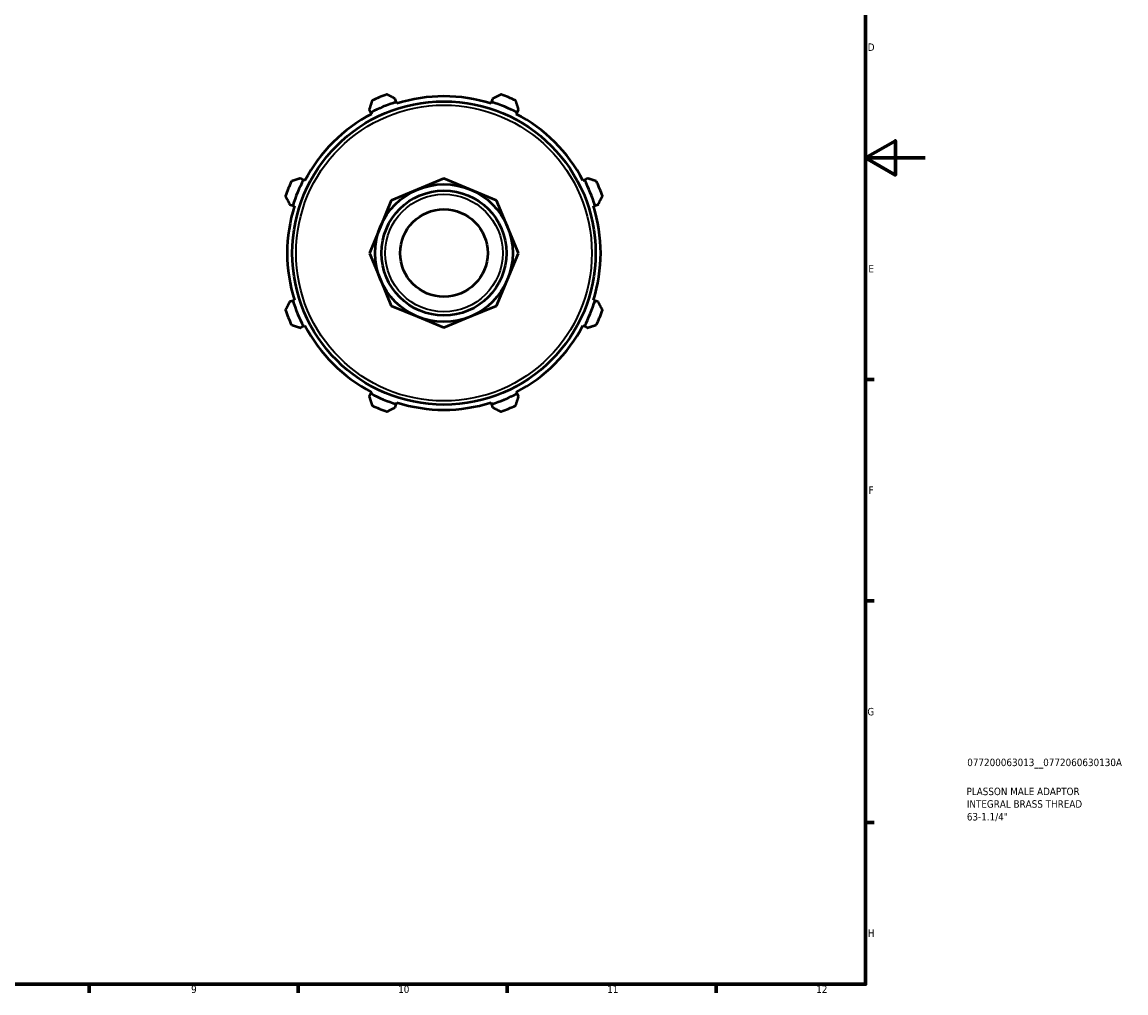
# Model space of a CAD drawing. Header units: millimetres. Extents: x 0 to 908, y 0 to 654.
# Tile 4 of 5: x 538 to 908, y 17 to 343. Entities that reach past the tile are written whole.
import ezdxf

# ---------------------------------------------------------------- set-up
doc = ezdxf.new("R2010")
doc.units = ezdxf.units.MM
for name, color, linetype, lineweight in [('Border (ISO)', 7, 'Continuous', 70), ('Title (ISO)', 7, 'Continuous', 50), ('Visible (ISO)', 7, 'Continuous', 50), ('Visible Narrow (ISO)', 7, 'Continuous', 35)]:
    doc.layers.add(name, color=color, linetype=linetype, lineweight=lineweight)
doc.styles.add('Note Text (ISO)', font='tahoma.ttf')

# ---------------------------------------------------------------- blocks, each defined once
blk = doc.blocks.new('Borders Default Border')
at = {"layer": 'Border (ISO)'}
for p, q in [((821, 222.75), (823.9, 222.75)), ((821, 148.5), (823.9, 148.5)), ((821, 74.25), (823.9, 74.25)), ((560.67, 20), (560.67, 17.1)), ((630.75, 20), (630.75, 17.1)), ((700.83, 20), (700.83, 17.1)), ((770.92, 20), (770.92, 17.1))]:
    blk.add_line(p, q, dxfattribs=at)
at = {"layer": 'Border (ISO)', "flags": 128}
for points in [[(20, 20), (20, 574), (821, 574), (821, 20), (20, 20)], [(841, 297), (821, 297), (831, 302.77), (831, 291.23), (821, 297)]]:
    blk.add_lwpolyline(points, dxfattribs=at)
at = {"layer": 'Border (ISO)', "color": 232, "true_color": 0xca0064, "char_height": 2.5, "attachment_point": 7, "style": 'Note Text (ISO)'}
for s, insert in [('D', (821.73, 332.88)), ('E', (821.94, 258.63)), ('F', (822, 184.38)), ('G', (821.61, 110.08)), ('H', (821.74, 35.88)), ('9', (594.88, 17.05)), ('10', (664.29, 17.05)), ('11', (734.37, 17.1)), ('12', (804.46, 17.1))]:
    blk.add_mtext(s, dxfattribs=dict(at, insert=insert))
blk = doc.blocks.new('Title Blocks ISO')
at = {"layer": 'Title (ISO)', "color": 232, "true_color": 0xca0064, "style": 'Note Text (ISO)'}
for tag, p in [('PART_NUMBER_001', (34.08, 73.13)), ('DESCRIPTION_001', (33.84, 63.4)), ('DESCRIPTION_002', (33.93, 59.19)), ('DESCRIPTION_003', (33.95, 54.91))]:
    blk.add_attdef(tag, p, '', height=2.5, dxfattribs=at)

msp = doc.modelspace()

# ---------------------------------------------------------------- linework, layer by layer
at = {"layer": 'Visible (ISO)'}
for p, q in [((663.672, 315.758), (663.333, 316.836)), ((663.842, 315.22), (663.672, 315.758)), ((695.613, 315.758), (695.443, 315.22)), ((695.953, 316.836), (695.613, 315.758)), ((654.598, 313.218), (655.119, 312.216)), ((655.119, 312.216), (655.38, 311.715)), ((703.905, 311.715), (704.166, 312.216)), ((704.166, 312.216), (704.688, 313.218)), ((632.534, 289.63), (631.531, 290.152)), ((633.035, 289.369), (632.534, 289.63)), ((679.643, 290.056), (670.822, 286.402)), ((688.464, 286.402), (679.643, 290.056)), ((726.752, 289.63), (726.251, 289.369)), ((727.754, 290.152), (726.752, 289.63)), ((670.822, 286.402), (662.001, 282.749)), ((697.285, 282.749), (688.464, 286.402)), ((627.913, 281.417), (628.991, 281.077)), ((662.001, 282.749), (658.347, 273.928)), ((700.939, 273.928), (697.285, 282.749)), ((730.295, 281.077), (731.373, 281.417)), ((628.991, 281.077), (629.53, 280.907)), ((729.756, 280.907), (730.295, 281.077)), ((658.347, 273.928), (654.693, 265.107)), ((704.593, 265.107), (700.939, 273.928)), ((654.693, 265.107), (658.347, 256.285)), ((700.939, 256.285), (704.593, 265.107)), ((658.347, 256.285), (662.001, 247.464)), ((697.285, 247.464), (700.939, 256.285)), ((628.991, 249.136), (627.913, 248.796)), ((629.53, 249.306), (628.991, 249.136)), ((730.295, 249.136), (729.756, 249.306)), ((731.373, 248.796), (730.295, 249.136)), ((662.001, 247.464), (670.822, 243.811)), ((688.464, 243.811), (697.285, 247.464)), ((631.531, 240.061), (632.534, 240.583)), ((632.534, 240.583), (633.035, 240.844)), ((670.822, 243.811), (679.643, 240.157)), ((679.643, 240.157), (688.464, 243.811)), ((726.251, 240.844), (726.752, 240.583)), ((726.752, 240.583), (727.754, 240.061)), ((655.38, 218.499), (655.119, 217.997)), ((704.166, 217.997), (703.905, 218.499)), ((655.119, 217.997), (654.598, 216.995)), ((663.672, 214.455), (663.842, 214.993)), ((695.443, 214.993), (695.613, 214.455)), ((704.688, 216.995), (704.166, 217.997)), ((663.333, 213.377), (663.672, 214.455)), ((695.613, 214.455), (695.953, 213.377))]:
    msp.add_line(p, q, dxfattribs=at)
for radius in [50.85, 23.051, 20.955, 14.668]:
    msp.add_circle((679.643, 265.107), radius, dxfattribs=at)
for radius, start, end in [(56.5, 109.79198, 115.20802), (56.5, 64.79198, 70.20802), (53.11, 107.5, 117.5), (52.545, 72.5, 107.5), (53.11, 62.5, 72.5), (52.545, 117.5, 152.5), (52.545, 27.5, 62.5), (56.5, 154.79198, 160.20802), (53.11, 152.5, 162.5), (53.11, 17.5, 27.5), (56.5, 19.79198, 25.20802), (52.545, 162.5, 197.5), (52.545, 342.5, 17.5), (53.11, 197.5, 207.5), (53.11, 332.5, 342.5), (56.5, 199.79198, 205.20802), (56.5, 334.79198, 340.20802), (52.545, 207.5, 242.5), (52.545, 297.5, 332.5), (53.11, 242.5, 252.5), (52.545, 252.5, 287.5), (53.11, 287.5, 297.5), (56.5, 244.79198, 250.20802), (56.5, 289.79198, 295.20802)]:
    msp.add_arc((679.643, 265.107), radius, start, end, dxfattribs=at)
for points, weights in [([(663.333, 316.836), (661.951, 317.538), (660.512, 318.269)], [1.00460338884, 1.00874074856, 1.0120682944]), ([(698.774, 318.269), (697.335, 317.538), (695.953, 316.836)], [1.0120682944, 1.00874074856, 1.00460338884]), ([(655.579, 316.226), (655.078, 314.691), (654.598, 313.218)], [1.0120682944, 1.00874074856, 1.00460338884]), ([(704.688, 313.218), (704.207, 314.691), (703.707, 316.226)], [1.00460338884, 1.00874074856, 1.0120682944]), ([(631.531, 290.152), (630.058, 289.671), (628.524, 289.17)], [1.00460338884, 1.00874074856, 1.0120682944]), ([(730.762, 289.17), (729.228, 289.671), (727.754, 290.152)], [1.0120682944, 1.00874074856, 1.00460338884]), ([(626.48, 284.238), (627.211, 282.799), (627.913, 281.417)], [1.0120682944, 1.00874074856, 1.00460338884]), ([(731.373, 281.417), (732.074, 282.799), (732.805, 284.238)], [1.00460338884, 1.00874074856, 1.0120682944]), ([(627.913, 248.796), (627.211, 247.415), (626.48, 245.975)], [1.00460338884, 1.00874074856, 1.0120682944]), ([(732.805, 245.975), (732.074, 247.415), (731.373, 248.796)], [1.0120682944, 1.00874074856, 1.00460338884]), ([(628.524, 241.043), (630.058, 240.542), (631.531, 240.061)], [1.0120682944, 1.00874074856, 1.00460338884]), ([(727.754, 240.061), (729.228, 240.542), (730.762, 241.043)], [1.00460338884, 1.00874074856, 1.0120682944]), ([(654.598, 216.995), (655.078, 215.522), (655.579, 213.987)], [1.00460338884, 1.00874074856, 1.0120682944]), ([(703.707, 213.987), (704.207, 215.522), (704.688, 216.995)], [1.0120682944, 1.00874074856, 1.00460338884]), ([(660.512, 211.944), (661.951, 212.675), (663.333, 213.377)], [1.0120682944, 1.00874074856, 1.00460338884]), ([(695.953, 213.377), (697.335, 212.675), (698.774, 211.944)], [1.00460338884, 1.00874074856, 1.0120682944])]:
    msp.add_rational_spline(points, weights, degree=2, dxfattribs=at)
at = {"layer": 'Visible Narrow (ISO)'}
for radius in [49.59, 19.695]:
    msp.add_circle((679.643, 265.107), radius, dxfattribs=at)

# ---------------------------------------------------------------- block references
msp.add_blockref('Borders Default Border', (0, 0))
msp.add_blockref('Title Blocks ISO', (821, 20)).add_auto_attribs({'PART_NUMBER_001': '077200063013__0772060630130A', 'DESCRIPTION_001': 'PLASSON MALE ADAPTOR', 'DESCRIPTION_002': 'INTEGRAL BRASS THREAD', 'DESCRIPTION_003': '63-1.1/4"'})

doc.saveas('drawing.dxf')
